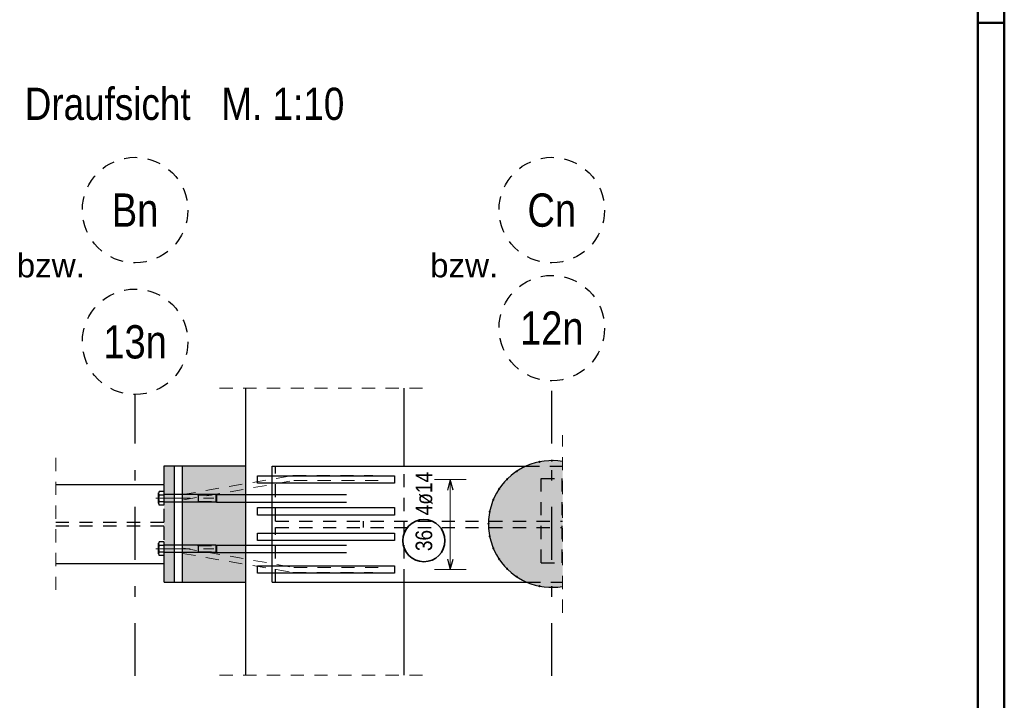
# Model space of a CAD drawing. Header units: millimetres. Extents: x -71 to 66, y -43 to 51.
# Tile 26 of 28: x 50 to 59, y 23 to 30. Entities that reach past the tile are written whole.
import ezdxf
from ezdxf.enums import TextEntityAlignment as Align

# ---------------------------------------------------------------- set-up
doc = ezdxf.new("R2010")
doc.units = ezdxf.units.MM
for name, pattern in [('DASHDOT', [1, 0.5, -0.25, 0, -0.25]), ('DASHDOTX2', [2, 1, -0.5, 0, -0.5]), ('HIDDEN', [0.375, 0.25, -0.125])]:
    doc.linetypes.add(name, pattern=pattern)
doc.layers.add('Schraffuren', color=7, linetype='Continuous', lineweight=20)
doc.styles.add('Arial', font='arial.ttf')
doc.styles.add('Arial Narrow', font='ARIALN.TTF')

msp = doc.modelspace()

# ---------------------------------------------------------------- hatches: boundary and pattern name
at = {"lineweight": 13, "true_color": 0x4682b4}
for points in [[(51.48521, 24.401299), (51.58521, 24.401299), (51.58521, 25.501299), (51.48521, 25.501299)], [(55.262882, 25.542452), (55.262882, 24.360146), (55.160226, 24.351299), (55.043172, 24.362828), (54.926767, 24.399029), (54.826884, 24.452417), (54.735962, 24.527035), (54.661345, 24.617957), (54.605899, 24.721689), (54.571755, 24.834245), (54.560226, 24.951299), (54.571755, 25.068353), (54.605899, 25.180909), (54.661345, 25.284641), (54.735962, 25.375563), (54.826884, 25.450181), (54.918272, 25.499029), (55.043172, 25.53977), (55.160226, 25.551299)]]:
    msp.add_hatch(color=145, dxfattribs=at).paths.add_polyline_path(points)
at = {"lineweight": 13, "true_color": 0xe0ddbe}
msp.add_hatch(color=254, dxfattribs=at).paths.add_polyline_path([(51.66021, 24.401139), (52.260226, 24.401299), (52.260226, 25.501299), (51.66021, 25.501299)])

# ---------------------------------------------------------------- linework, layer by layer
at = {"color": 4, "linetype": 'Continuous', "lineweight": 50}
for p, q in [((59.45, 0), (59.45, 42.05)), ((59.2, 0.25), (59.2, 41.8))]:
    msp.add_line(p, q, dxfattribs=at)
at = {"color": 4, "linetype": 'Continuous', "lineweight": 50, "ltscale": 0.2}
msp.add_line((59.45, 29.7), (59.2, 29.7), dxfattribs=at)
at = {"color": 5, "linetype": 'HIDDEN', "lineweight": 18, "ltscale": 0.5}
for p, q in [((52.010226, 26.239291), (54.010226, 26.239291)), ((55.262882, 24.110146), (55.262882, 25.792452)), ((50.457734, 24.326299), (50.457734, 25.576299)), ((51.795221, 25.229232), (51.808211, 25.222737)), ((51.808211, 25.222737), (51.983211, 25.222737)), ((51.795221, 25.159232), (51.808211, 25.165727)), ((51.808211, 25.165727), (51.983211, 25.165727)), ((51.795221, 24.751543), (51.808211, 24.745048)), ((51.808211, 24.745048), (51.983211, 24.745048)), ((51.795221, 24.681543), (51.808211, 24.688038)), ((51.808211, 24.688038), (51.983211, 24.688038)), ((52.010226, 23.519431), (54.010226, 23.519431))]:
    msp.add_line(p, q, dxfattribs=at)
at = {"color": 3, "linetype": 'Continuous', "lineweight": 25}
for p, q in [((52.260226, 23.519431), (52.260226, 26.239291)), ((53.760226, 25.499029), (53.760226, 26.239291)), ((51.48521, 25.501299), (51.58521, 25.501299)), ((51.48521, 25.326299), (51.48521, 25.501299)), ((51.58521, 25.501299), (51.66021, 25.501299)), ((51.58521, 24.401299), (51.58521, 25.501299)), ((51.66021, 25.501299), (52.260226, 25.501299)), ((51.66021, 24.401139), (51.66021, 25.501047)), ((52.510226, 25.499029), (54.918272, 25.499029)), ((52.510226, 24.399029), (52.510226, 25.499029)), ((50.457734, 25.326299), (51.48521, 25.326299)), ((51.433211, 25.147271), (51.433211, 25.246194)), ((51.483211, 25.258514), (51.437883, 25.258514)), ((51.483211, 25.223873), (51.437883, 25.223873)), ((51.483211, 25.258514), (51.483211, 25.12995)), ((51.483211, 25.234232), (51.483211, 25.154232)), ((51.976716, 25.229232), (51.488211, 25.229232)), ((51.808211, 25.229232), (51.808211, 25.159232)), ((51.976716, 25.229232), (51.976716, 25.159232)), ((51.976716, 25.229232), (51.983211, 25.222737)), ((51.983211, 25.222737), (51.983211, 25.165727)), ((51.983227, 25.229232), (53.213227, 25.229232)), ((51.983227, 25.229232), (51.983227, 25.159232)), ((51.437852, 25.164591), (51.483211, 25.164591)), ((51.483211, 25.12995), (51.437852, 25.12995)), ((51.976716, 25.159232), (51.488211, 25.159232)), ((51.976716, 25.159232), (51.983211, 25.165727)), ((51.983227, 25.159232), (53.213227, 25.159232)), ((51.433211, 24.669582), (51.433211, 24.768505)), ((51.483211, 24.780826), (51.437883, 24.780826)), ((51.483211, 24.746185), (51.437883, 24.746185)), ((51.483211, 24.780826), (51.483211, 24.652261)), ((51.483211, 24.756543), (51.483211, 24.676543)), ((51.976716, 24.751543), (51.488211, 24.751543)), ((51.808211, 24.751543), (51.808211, 24.681543)), ((51.976716, 24.751543), (51.976716, 24.681543)), ((51.976716, 24.751543), (51.983211, 24.745048)), ((51.983211, 24.745048), (51.983211, 24.688038)), ((51.983227, 24.751543), (53.213227, 24.751543)), ((51.983227, 24.751543), (51.983227, 24.681543)), ((51.437852, 24.686902), (51.483211, 24.686902)), ((51.483211, 24.652261), (51.437852, 24.652261)), ((51.976716, 24.681543), (51.488211, 24.681543)), ((51.976716, 24.681543), (51.983211, 24.688038)), ((51.983227, 24.681543), (53.213227, 24.681543)), ((50.457734, 24.576299), (51.48521, 24.576299)), ((51.48521, 24.401299), (51.48521, 24.576299)), ((51.48521, 24.401299), (51.58521, 24.401299)), ((51.58521, 24.401299), (51.66021, 24.401299)), ((51.66021, 24.401299), (52.260226, 24.401299)), ((52.510226, 24.399029), (54.926767, 24.399029)), ((53.760226, 23.519431), (53.760226, 24.399029))]:
    msp.add_line(p, q, dxfattribs=at)
at = {"color": 3, "linetype": 'DASHDOTX2', "lineweight": 25, "ltscale": 0.5}
for p, q in [((55.160227, 23.512488), (55.160227, 26.306758)), ((51.210227, 23.512488), (51.210227, 26.177013))]:
    msp.add_line(p, q, dxfattribs=at)
at = {"color": 3, "linetype": 'HIDDEN', "lineweight": 25, "ltscale": 0.5}
for p, q in [((52.541892, 24.979029), (52.541892, 25.499029)), ((53.760226, 24.399029), (53.760226, 25.499029)), ((54.918272, 25.499029), (55.262882, 25.499029)), ((51.48521, 24.969049), (51.48521, 25.326299)), ((55.060226, 25.383492), (55.260226, 25.383492)), ((55.060226, 24.583492), (55.060226, 25.383492)), ((55.260226, 24.583492), (55.260226, 25.383492)), ((50.457734, 24.969049), (51.48521, 24.969049)), ((50.457734, 24.933549), (51.48521, 24.933549)), ((51.48521, 24.576299), (51.48521, 24.933549)), ((52.541892, 24.979029), (55.262882, 24.979029)), ((53.376347, 24.919029), (53.376347, 24.979029)), ((52.541892, 24.919029), (55.262882, 24.919029)), ((52.541892, 24.399029), (52.541892, 24.919029)), ((55.060226, 24.583492), (55.260226, 24.583492)), ((54.926767, 24.399029), (55.262882, 24.399029))]:
    msp.add_line(p, q, dxfattribs=at)
at = {"color": 6, "linetype": 'HIDDEN', "lineweight": 13, "ltscale": 0.5}
for p, q in [((51.66021, 25.229232), (52.706765, 25.411352)), ((52.706765, 25.411352), (53.462412, 25.411352)), ((51.668782, 25.179972), (52.715337, 25.362092)), ((52.715337, 25.362092), (53.576282, 25.362092)), ((51.66021, 24.672954), (52.706765, 24.490834)), ((51.668782, 24.722213), (52.715337, 24.540093)), ((52.706765, 24.490834), (53.462412, 24.490834)), ((52.715337, 24.540093), (53.576282, 24.540093))]:
    msp.add_line(p, q, dxfattribs=at)
at = {"color": 3, "linetype": 'Continuous', "lineweight": 25, "ltscale": 0.2}
for p, q in [((52.369538, 25.33654), (52.369538, 25.40654)), ((52.369538, 25.40654), (53.669521, 25.40654)), ((53.669521, 25.40654), (53.669521, 25.33654)), ((53.669521, 25.33654), (52.369538, 25.33654)), ((54.198258, 25.37154), (54.171463, 25.27154)), ((54.225052, 25.27154), (54.198258, 25.37154)), ((52.369538, 25.036137), (52.369538, 25.106137)), ((52.369538, 25.106137), (53.669521, 25.106137)), ((53.669521, 25.036137), (52.369538, 25.036137)), ((53.669521, 25.106137), (53.669521, 25.036137)), ((52.369538, 24.793209), (52.369538, 24.863209)), ((52.369538, 24.863209), (53.669521, 24.863209)), ((53.669521, 24.863209), (53.669521, 24.793209)), ((53.669521, 24.793209), (52.369538, 24.793209)), ((52.369538, 24.484044), (52.369538, 24.554044)), ((52.369538, 24.554044), (53.669521, 24.554044)), ((53.669521, 24.554044), (53.669521, 24.484044)), ((54.171463, 24.619044), (54.198258, 24.519044)), ((54.198258, 24.519044), (54.225052, 24.619044)), ((53.669521, 24.484044), (52.369538, 24.484044))]:
    msp.add_line(p, q, dxfattribs=at)
at = {"color": 5, "linetype": 'Continuous', "lineweight": 18, "ltscale": 0.2}
for p, q in [((54.348258, 25.37154), (54.048258, 25.37154)), ((54.198258, 24.519044), (54.198258, 25.37154)), ((54.048258, 24.519044), (54.348258, 24.519044))]:
    msp.add_line(p, q, dxfattribs=at)
at = {"color": 5, "linetype": 'DASHDOT', "lineweight": 18, "ltscale": 0.5}
for p, q in [((51.408211, 25.194232), (51.483211, 25.194232)), ((51.483211, 25.194232), (52.008211, 25.194232)), ((51.408211, 24.716543), (51.483211, 24.716543)), ((51.483211, 24.716543), (52.008211, 24.716543))]:
    msp.add_line(p, q, dxfattribs=at)
at = {"color": 3, "linetype": 'HIDDEN', "lineweight": 25, "ltscale": 0.5}
for centre in [(55.160227, 26.806758), (51.210227, 26.677013)]:
    msp.add_circle(centre, 0.5, dxfattribs=at)
at = {"color": 9, "linetype": 'Continuous', "lineweight": 0}
for centre in [(55.043172, 25.53977), (55.160226, 25.551299), (54.826884, 25.450181), (54.735962, 25.375563), (54.661345, 25.284641), (54.605899, 25.180909), (54.571755, 25.068353), (54.560226, 24.951299), (54.571755, 24.834245), (54.605899, 24.721689), (54.661345, 24.617957), (54.735962, 24.527035), (54.826884, 24.452417), (55.043172, 24.362828), (55.160226, 24.351299)]:
    msp.add_circle(centre, 0.00555, dxfattribs=at)
at = {"color": 2, "linetype": 'Continuous', "lineweight": 35, "ltscale": 0.2}
msp.add_circle((53.947828, 24.793349), 0.2, dxfattribs=at)
at = {"color": 3, "linetype": 'Continuous', "lineweight": 25}
for centre, radius, start, end in [((55.160226, 24.951299), 0.6, 80.1486174, 279.8513826), ((51.467852, 25.241194), 0.034614, 149.9742648, 210.0257352), ((51.567053, 25.194232), 0.133735, 164.9876317, 195.0090146), ((51.488211, 25.234232), 0.005, 180, 270), ((51.467852, 25.147271), 0.03464, 149.999269, 210.0007278), ((51.488211, 25.154232), 0.005, 90, 180.0000193), ((51.467852, 24.763505), 0.034614, 149.9742648, 210.0257352), ((51.567053, 24.716543), 0.133735, 164.9876317, 195.0090146), ((51.488211, 24.756543), 0.005, 180, 270), ((51.467852, 24.669582), 0.03464, 149.999269, 210.0007278), ((51.488211, 24.676543), 0.005, 90, 180.0000193)]:
    msp.add_arc(centre, radius, start, end, dxfattribs=at)
at = {"layer": 'Schraffuren', "color": 3, "linetype": 'HIDDEN', "lineweight": 25, "ltscale": 0.5}
for centre in [(51.210227, 27.924842), (55.160227, 27.924842)]:
    msp.add_circle(centre, 0.5, dxfattribs=at)

# ---------------------------------------------------------------- texts
at = {"color": 1, "lineweight": 70, "style": 'Arial Narrow'}
msp.add_text('Draufsicht   M. 1:10', height=0.305, dxfattribs=at).set_placement((50.164293, 28.779202))
at = {"color": 4, "lineweight": 50, "style": 'Arial'}
for p in [(50.088064, 27.288205), (54.006555, 27.288205)]:
    msp.add_text('bzw.', height=0.225, dxfattribs=at).set_placement(p)
at = {"color": 1, "lineweight": 70, "style": 'Arial Narrow'}
for s, p in [('12n', (55.160227, 26.806758)), ('13n', (51.210227, 26.677013))]:
    msp.add_text(s, height=0.315, dxfattribs=at).set_placement(p, align=Align.MIDDLE_CENTER)
at = {"color": 2, "lineweight": 35, "char_height": 0.1575, "attachment_point": 1, "rotation": 90, "line_spacing_factor": 0.9, "style": 'Arial Narrow'}
for s, insert in [('4ø14', (53.869078, 25.033349)), ('36', (53.869078, 24.694124))]:
    msp.add_mtext(s, dxfattribs=dict(at, insert=insert))
at = {"layer": 'Schraffuren', "color": 1, "lineweight": 70, "style": 'Arial Narrow'}
for s, p in [('Bn', (51.210227, 27.924842)), ('Cn', (55.160227, 27.924842))]:
    msp.add_text(s, height=0.315, dxfattribs=at).set_placement(p, align=Align.MIDDLE_CENTER)

doc.saveas('drawing.dxf')
